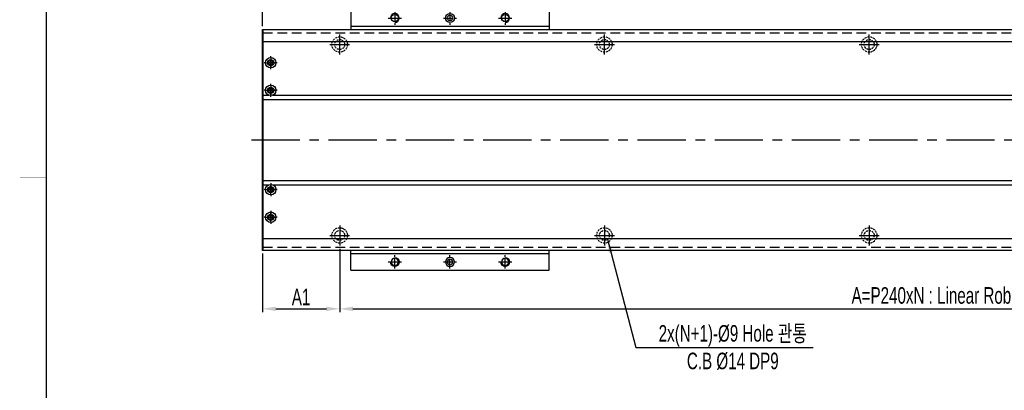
# Model space of a CAD drawing. Extents: x 4 to 2311, y -23 to 1597.
# Tile 2 of 18: x 6 to 898, y 651 to 987. Entities that reach past the tile are written whole.
import ezdxf

# ---------------------------------------------------------------- set-up
doc = ezdxf.new("R2010")
doc.units = 0
doc.header["$LTSCALE"] = 7
doc.header["$MEASUREMENT"] = 0
doc.linetypes.add('CENTER', pattern=[2, 1.25, -0.25, 0.25, -0.25])
doc.linetypes.add('HIDDEN', pattern=[0.375, 0.25, -0.125])
doc.layers.get('0').update_dxf_attribs({"linetype": 'CONTINUOUS'})
doc.layers.get('DEFPOINTS').update_dxf_attribs({"linetype": 'CONTINUOUS'})
for name, color, linetype in [('3', 4, 'CONTINUOUS'), ('CENTERLINE', 3, 'CENTER'), ('CL', 1, 'CENTER'), ('RD', 1, 'CONTINUOUS')]:
    doc.layers.add(name, color=color, linetype=linetype)
doc.styles.add('Robostar', font='Gulim.ttf', dxfattribs={"width": 0.7})
doc.dimstyles.new('Robostar', dxfattribs={"dimscale": 6, "dimtxt": 2.5, "dimasz": 2, "dimexe": 0.5, "dimexo": 0.5, "dimgap": 0.5, "dimtad": 3, "dimdsep": 46, "dimtxsty": 'Robostar', "dimcen": 0, "dimclrd": 4, "dimclre": 4, "dimclrt": 9, "dimadec": 0, "dimazin": 2, "dimtm": 0.1, "dimtfac": 1, "dimtix": 1, "dimtmove": 1, "dimatfit": 0, "dimfxl": 0, "dimtolj": 1, "dimarcsym": 0})

# ---------------------------------------------------------------- blocks, each defined once
blk = doc.blocks.new('A$C16764096')
for p, q in [((0, 18), (180, 18)), ((0, 18), (0, 0)), ((180, 18), (180, 0)), ((0, 3), (180, 3))]:
    blk.add_line(p, q)
for centre, radius in [((40, 10.5), 3.32), ((90, 10.5), 4), ((90, 10.5), 2.5), ((140, 10.5), 3.32)]:
    blk.add_circle(centre, radius)
at = {"layer": '3', "color": 4}
for centre in [(40, 10.5), (140, 10.5)]:
    blk.add_arc(centre, 4, 270, 180, dxfattribs=at)
at = {"layer": 'CENTERLINE'}
for p, q in [((34, 10.5), (46, 10.5)), ((40, 16.5), (40, 4.5)), ((84, 10.5), (96, 10.5)), ((90, 16.5), (90, 4.5)), ((134, 10.5), (146, 10.5)), ((140, 16.5), (140, 4.5))]:
    blk.add_line(p, q, dxfattribs=at)
blk = doc.blocks.new('*D60')
at = {"color": 4, "lineweight": -2}
for p, q in [((225.94, 980.73), (225.94, 1033.73)), ((237.94, 1030.73), (293.94, 1030.73)), ((305.94, 998.73), (305.94, 1033.73))]:
    blk.add_line(p, q, dxfattribs=at)
at = {"color": 4}
for points in [[(237.94, 1032.73), (237.94, 1028.73), (225.94, 1030.73)], [(293.94, 1032.73), (293.94, 1028.73), (305.94, 1030.73)]]:
    blk.add_solid(points, dxfattribs=at)
at = {"layer": 'DEFPOINTS', "color": 0}
for p in [(305.94, 1030.73), (305.94, 995.73), (225.94, 977.73)]:
    blk.add_point(p, dxfattribs=at)
at = {"color": 9, "insert": (265.94, 1041.42), "char_height": 15, "attachment_point": 5, "style": 'Robostar'}
blk.add_mtext('\\A1;80', dxfattribs=at)
blk = doc.blocks.new('*D65')
at = {"color": 4, "lineweight": -2}
for p, q in [((295.94, 779.23), (295.94, 721.74)), ((225.94, 774.73), (225.94, 721.74)), ((237.94, 724.74), (283.94, 724.74))]:
    blk.add_line(p, q, dxfattribs=at)
at = {"color": 4}
for points in [[(237.94, 726.74), (237.94, 722.74), (225.94, 724.74)], [(283.94, 726.74), (283.94, 722.74), (295.94, 724.74)]]:
    blk.add_solid(points, dxfattribs=at)
at = {"layer": 'DEFPOINTS', "color": 0}
for p in [(225.94, 777.73), (295.94, 782.23), (295.94, 724.74)]:
    blk.add_point(p, dxfattribs=at)
at = {"color": 9, "insert": (260.94, 735.46), "char_height": 15, "attachment_point": 5, "style": 'Robostar'}
blk.add_mtext('\\A1;A1', dxfattribs=at)
blk = doc.blocks.new('*D66')
at = {"color": 4, "lineweight": -2}
for p, q in [((295.94, 779.23), (295.94, 721.74)), ((1495.94, 779.23), (1495.94, 721.74)), ((307.94, 724.74), (1483.94, 724.74))]:
    blk.add_line(p, q, dxfattribs=at)
at = {"color": 4}
for points in [[(307.94, 726.74), (307.94, 722.74), (295.94, 724.74)], [(1483.94, 726.74), (1483.94, 722.74), (1495.94, 724.74)]]:
    blk.add_solid(points, dxfattribs=at)
at = {"layer": 'DEFPOINTS', "color": 0}
for p in [(295.94, 782.23), (1495.94, 782.23), (1495.94, 724.74)]:
    blk.add_point(p, dxfattribs=at)
at = {"color": 9, "insert": (895.94, 736.1), "char_height": 15, "attachment_point": 5, "style": 'Robostar'}
blk.add_mtext('\\A1;A=P240xN : Linear Robot 고정 Counter Bore', dxfattribs=at)

msp = doc.modelspace()

# ---------------------------------------------------------------- linework, layer by layer
for p, q in [((225.938, 977.735), (1565.938, 977.735)), ((225.938, 777.735), (225.938, 977.735)), ((226.438, 777.735), (226.438, 977.735)), ((226.431, 967.104), (1565.438, 967.104)), ((226.431, 914.484), (1565.438, 914.484)), ((226.438, 918.263), (231.837, 918.263)), ((235.039, 918.263), (1556.837, 918.263)), ((226.431, 840.986), (1565.438, 840.986)), ((226.438, 837.207), (231.837, 837.207)), ((235.039, 837.207), (1556.837, 837.207)), ((226.431, 788.366), (1565.438, 788.366)), ((1565.938, 777.735), (225.938, 777.735))]:
    msp.add_line(p, q)
at = {"color": 5, "linetype": 'HIDDEN', "ltscale": 5}
for p, q in [((226.431, 974.735), (1565.438, 974.735)), ((226.431, 780.735), (1565.438, 780.735))]:
    msp.add_line(p, q, dxfattribs=at)
at = {"color": 3, "linetype": 'CENTER', "ltscale": 5}
msp.add_line((215.938, 877.735), (1575.938, 877.735), dxfattribs=at)
at = {"const_width": 1.2}
msp.add_lwpolyline([(30, 1564), (30, 10)], dxfattribs=at)
at = {"color": 5, "linetype": 'HIDDEN'}
for centre, radius in [((295.938, 964.235), 7), ((295.938, 964.235), 4.5), ((535.938, 964.235), 7), ((535.938, 964.235), 4.5), ((775.938, 964.235), 7), ((775.938, 964.235), 4.5), ((295.938, 791.235), 7), ((295.938, 791.235), 4.5), ((535.938, 791.235), 7), ((535.938, 791.235), 4.5), ((775.938, 791.235), 7), ((775.938, 791.235), 4.5)]:
    msp.add_circle(centre, radius, dxfattribs=at)
for centre, radius in [((233.438, 947.735), 4.75), ((233.438, 947.735), 2.75), ((233.438, 922.735), 4.75), ((233.438, 922.735), 2.75), ((233.438, 832.735), 4.75), ((233.438, 832.735), 2.75), ((233.438, 807.735), 4.75), ((233.438, 807.735), 2.75)]:
    msp.add_circle(centre, radius)
at = {"linetype": 'ByBlock'}
for centre in [(233.434, 947.735), (233.438, 922.735), (233.438, 832.735), (233.434, 807.735)]:
    msp.add_circle(centre, 2.067, dxfattribs=at)
at = {"layer": '3', "const_width": 0.3}
msp.add_lwpolyline([(6, 844), (30, 844)], dxfattribs=at)
at = {"layer": 'CL', "color": 3, "ltscale": 3}
for p, q in [((295.938, 955.235), (295.938, 973.235)), ((535.938, 955.235), (535.938, 973.235)), ((775.938, 955.235), (775.938, 973.235)), ((286.938, 964.235), (304.938, 964.235)), ((526.938, 964.235), (544.938, 964.235)), ((766.938, 964.235), (784.938, 964.235)), ((295.938, 800.235), (295.938, 782.235)), ((535.938, 800.235), (535.938, 782.235)), ((775.938, 800.235), (775.938, 782.235)), ((286.938, 791.235), (304.938, 791.235)), ((526.938, 791.235), (544.938, 791.235)), ((766.938, 791.235), (784.938, 791.235))]:
    msp.add_line(p, q, dxfattribs=at)
at = {"layer": 'CL', "color": 3}
for p, q in [((239.397, 947.735), (227.479, 947.735)), ((233.438, 941.853), (233.438, 953.567)), ((233.438, 916.853), (233.438, 928.567)), ((239.397, 922.735), (227.479, 922.735)), ((239.397, 832.735), (227.479, 832.735)), ((233.438, 838.617), (233.438, 826.903)), ((233.438, 813.617), (233.438, 801.903)), ((239.397, 807.735), (227.479, 807.735))]:
    msp.add_line(p, q, dxfattribs=at)
at = {"layer": 'CL', "color": 3, "linetype": 'CENTER', "ltscale": 3}
for p, q in [((228.934, 947.735), (237.934, 947.735)), ((233.434, 952.235), (233.434, 943.235)), ((228.938, 922.735), (237.938, 922.735)), ((233.434, 927.235), (233.434, 918.235)), ((228.938, 832.735), (237.938, 832.735)), ((233.434, 828.235), (233.434, 837.235)), ((228.934, 807.735), (237.934, 807.735)), ((233.434, 803.235), (233.434, 812.235))]:
    msp.add_line(p, q, dxfattribs=at)
at = {"layer": 'RD', "color": 4, "linetype": 'ByBlock'}
for centre, start, end in [((233.434, 947.735), 90, 0), ((233.438, 922.735), 90, 0), ((233.438, 832.735), 0, 270), ((233.434, 807.735), 0, 270)]:
    msp.add_arc(centre, 2.5, start, end, dxfattribs=at)

# ---------------------------------------------------------------- block references
msp.add_blockref('A$C16764096', (305.938, 977.735))
at = {"xscale": -1, "rotation": 180}
msp.add_blockref('A$C16764096', (305.938, 777.735), dxfattribs=at)

# ---------------------------------------------------------------- texts
at = {"color": 9, "insert": (652.317, 689.735), "char_height": 15, "attachment_point": 5, "style": 'Robostar'}
msp.add_mtext('2x(N+1)-%%C9 Hole 관통\\PC.B %%C14 DP9', dxfattribs=at)

# ---------------------------------------------------------------- dimensions: what is measured, and where the dimension line sits
dim = msp.add_linear_dim(base=(305.938, 1030.735), p1=(225.938, 977.735), p2=(305.938, 995.735), dimstyle='Robostar')
dim.commit()
dim.dimension.update_dxf_attribs({"geometry": '*D60', "text_midpoint": (265.938, 1041.425)})
for base, p1, p2, text, picture, middle in [((1495.938, 724.735), (295.938, 782.235), (1495.938, 782.235), 'A=P240xN : Linear Robot 고정 Counter Bore', '*D66', (895.938, 736.104)), ((295.938, 724.735), (225.938, 777.735), (295.938, 782.235), 'A1', '*D65', (260.938, 735.465))]:
    dim = msp.add_linear_dim(base=base, p1=p1, p2=p2, text=text, dimstyle='Robostar')
    dim.commit()
    dim.dimension.update_dxf_attribs({"geometry": picture, "text_midpoint": middle})

# ---------------------------------------------------------------- leaders
at = {"annotation_type": 0, "has_hookline": 1, "hookline_direction": 0, "text_width": 145.504}
msp.add_leader([(538.844, 787.799), (564.49, 689.735), (576.565, 689.735)], dimstyle='Robostar', dxfattribs=at)

doc.saveas('drawing.dxf')
